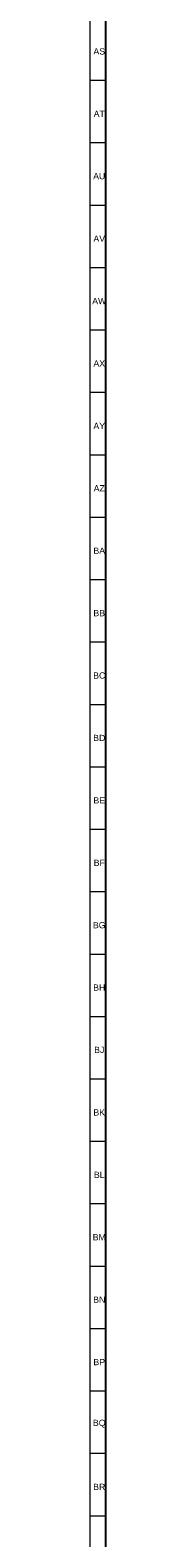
# Model space of a CAD drawing. Header units: millimetres. Extents: x -34 to 6620, y -230 to 4700.
# Tile 65 of 189: x 2 to 7, y 3403 to 3886. Entities that reach past the tile are written whole.
import ezdxf

# ---------------------------------------------------------------- set-up
doc = ezdxf.new("R2010")
doc.units = ezdxf.units.MM
doc.layers.add('1', color=7, linetype='Continuous', true_color=0xffffff)
doc.styles.add('Arial Unicode MS', font='Arial Unicode MS')

msp = doc.modelspace()

# ---------------------------------------------------------------- linework, layer by layer
at = {"layer": '1', "color": 3, "linetype": 'Continuous', "lineweight": 18}
msp.add_line((2, 2), (2, 4698), dxfattribs=at)
at = {"layer": '1', "color": 7, "linetype": 'Continuous', "lineweight": 25}
msp.add_line((7, 7), (7, 4693), dxfattribs=at)
at = {"layer": '1', "color": 3, "linetype": 'Continuous', "lineweight": 13}
for p, q in [((2, 3870), (7, 3870)), ((2, 3850), (7, 3850)), ((2, 3830), (7, 3830)), ((2, 3810), (7, 3810)), ((2, 3790), (7, 3790)), ((2, 3770), (7, 3770)), ((2, 3750), (7, 3750)), ((2, 3730), (7, 3730)), ((2, 3710), (7, 3710)), ((2, 3690), (7, 3690)), ((2, 3670), (7, 3670)), ((2, 3650), (7, 3650)), ((2, 3630), (7, 3630)), ((2, 3610), (7, 3610)), ((2, 3590), (7, 3590)), ((2, 3570), (7, 3570)), ((2, 3550), (7, 3550)), ((2, 3530), (7, 3530)), ((2, 3510), (7, 3510)), ((2, 3490), (7, 3490)), ((2, 3470), (7, 3470)), ((2, 3450), (7, 3450)), ((2, 3430), (7, 3430)), ((2, 3410), (7, 3410))]:
    msp.add_line(p, q, dxfattribs=at)

# ---------------------------------------------------------------- texts
at = {"layer": '1', "color": 3, "linetype": 'Continuous', "lineweight": 13, "char_height": 2, "attachment_point": 7, "line_spacing_factor": 1.069626, "style": 'Arial Unicode MS'}
for s, insert in [('\\W1.0000;AS', (3.036, 3878.226)), ('\\W1.0000;AT', (3.115, 3858.243)), ('\\W1.0000;AU', (2.959, 3838.243)), ('\\W1.0000;AV', (3.036, 3818.243)), ('\\W1.0000;AW', (2.65, 3798.243)), ('\\W1.0000;AX', (3.036, 3778.243)), ('\\W1.0000;AY', (3.036, 3758.243)), ('\\W1.0000;AZ', (3.115, 3738.243)), ('\\W1.0000;BA', (3.036, 3718.243)), ('\\W1.0000;BB', (3.036, 3698.243)), ('\\W1.0000;BC', (2.959, 3678.226)), ('\\W1.0000;BD', (2.959, 3658.243)), ('\\W1.0000;BE', (3.036, 3638.243)), ('\\W1.0000;BF', (3.115, 3618.243)), ('\\W1.0000;BG', (2.882, 3598.226)), ('\\W1.0000;BH', (2.959, 3578.243)), ('\\W1.0000;BJ', (3.27, 3558.243)), ('\\W1.0000;BK', (3.036, 3538.243)), ('\\W1.0000;BL', (3.191, 3518.243)), ('\\W1.0000;BM', (2.805, 3498.243)), ('\\W1.0000;BN', (2.959, 3478.243)), ('\\W1.0000;BP', (3.036, 3458.243)), ('\\W1.0000;BQ', (2.882, 3438.226)), ('\\W1.0000;BR', (2.959, 3418.243))]:
    msp.add_mtext(s, dxfattribs=dict(at, insert=insert))

doc.saveas('drawing.dxf')
